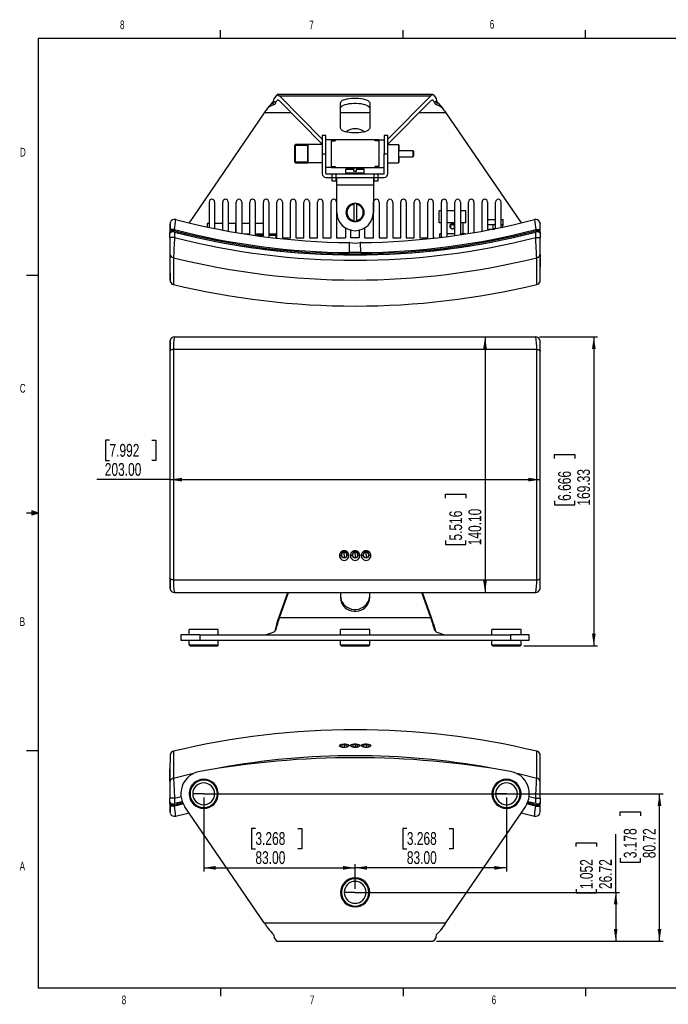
# Model space of a CAD drawing. Extents: x 11 to 421, y 5 to 275.
# Tile 1 of 10: x 11 to 189, y 6 to 275. Entities that reach past the tile are written whole.
import ezdxf
from ezdxf.enums import TextEntityAlignment as Align

# ---------------------------------------------------------------- set-up
doc = ezdxf.new("R2010")
doc.units = 0
doc.layers.get('0').update_dxf_attribs({"linetype": 'CONTINUOUS'})
doc.dimstyles.new('SLDDIMSTYLE0', dxfattribs={"dimtxt": 3.5, "dimasz": 3.302, "dimexe": 0, "dimexo": 0.0625, "dimgap": 0.875, "dimtad": 1, "dimlfac": 2, "dimrnd": 1e-09, "dimzin": 4, "dimsah": 1, "dimcen": 0.09, "dimazin": 3, "dimtfac": 1, "dimtofl": 0, "dimtmove": 0, "dimatfit": 3})
doc.dimstyles.new('SLDDIMSTYLE1', dxfattribs={"dimtxt": 3.5, "dimasz": 3.302, "dimexe": 0, "dimexo": 0.0625, "dimgap": 0.875, "dimtad": 1, "dimlfac": 2, "dimrnd": 1e-09, "dimzin": 12, "dimsah": 1, "dimcen": 0.09, "dimazin": 3, "dimtfac": 1, "dimtofl": 0, "dimtmove": 0, "dimatfit": 3})

# ---------------------------------------------------------------- blocks, each defined once
blk = doc.blocks.new('_D')
at = {"color": 7, "linetype": 'CONTINUOUS'}
for p, q in [((35.44, 160.12), (34.37, 160.12)), ((34.37, 160.12), (34.37, 154.56)), ((47.08, 160.12), (48.14, 160.12)), ((48.14, 160.12), (48.14, 154.56)), ((34.37, 154.56), (35.44, 154.56)), ((48.14, 154.56), (47.08, 154.56)), ((52.01, 149.33), (32.01, 149.33)), ((52.01, 149.33), (153.51, 149.33))]:
    blk.add_line(p, q, dxfattribs=at)
for points in [[(52.01, 149.33), (55.31, 148.82), (55.31, 149.84)], [(153.51, 149.33), (150.21, 149.84), (150.21, 148.82)]]:
    blk.add_solid(points, dxfattribs=at)
at = {"color": 7, "linetype": 'CONTINUOUS', "width": 0.7}
for s, p in [('7.992', (35.44, 154.56, 9.86)), ('203.00', (34.15, 149.33, 9.86))]:
    blk.add_text(s, height=3.5, dxfattribs=at).set_placement(p, align=Align.BOTTOM_LEFT)
blk = doc.blocks.new('_D_1')
at = {"color": 7, "linetype": 'CONTINUOUS'}
for p, q in [((138.37, 188.47), (138.37, 118.42)), ((127.57, 144.28), (127.57, 145.35)), ((127.57, 145.35), (133.13, 145.35)), ((133.13, 145.35), (133.13, 144.28)), ((127.57, 132.64), (127.57, 131.58)), ((133.13, 131.58), (133.13, 132.64)), ((127.57, 131.58), (133.13, 131.58))]:
    blk.add_line(p, q, dxfattribs=at)
for points in [[(138.37, 188.47), (137.86, 185.17), (138.88, 185.17)], [(138.37, 118.42), (138.88, 121.72), (137.86, 121.72)]]:
    blk.add_solid(points, dxfattribs=at)
at = {"color": 7, "linetype": 'CONTINUOUS', "width": 0.7}
for s, p in [('5.516', (133.13, 132.64, 9.86)), ('140.10', (138.37, 131.35, 9.86))]:
    blk.add_text(s, height=3.5, rotation=90, dxfattribs=at).set_placement(p, align=Align.BOTTOM_LEFT)
blk = doc.blocks.new('_D_2')
at = {"color": 7, "linetype": 'CONTINUOUS'}
for p, q in [((153.26, 188.47), (169.18, 188.47)), ((168.18, 188.47), (168.18, 103.81)), ((157.39, 155.15), (157.39, 156.21)), ((157.39, 156.21), (162.95, 156.21)), ((162.95, 156.21), (162.95, 155.15)), ((157.39, 143.51), (157.39, 142.44)), ((162.95, 142.44), (162.95, 143.51)), ((157.39, 142.44), (162.95, 142.44)), ((149.01, 103.81), (169.18, 103.81))]:
    blk.add_line(p, q, dxfattribs=at)
for points in [[(168.18, 188.47), (167.68, 185.17), (168.69, 185.17)], [(168.18, 103.81), (168.69, 107.11), (167.68, 107.11)]]:
    blk.add_solid(points, dxfattribs=at)
at = {"color": 7, "linetype": 'CONTINUOUS', "width": 0.7}
for s, p in [('6.666', (162.95, 143.51, 9.86)), ('169.33', (168.18, 142.22, 9.86))]:
    blk.add_text(s, height=3.5, rotation=90, dxfattribs=at).set_placement(p, align=Align.BOTTOM_LEFT)
blk = doc.blocks.new('_D_6')
at = {"color": 7, "linetype": 'CONTINUOUS'}
for p, q in [((174.18, 36.26), (174.18, 52.21)), ((163.39, 48.79), (163.39, 49.86)), ((163.39, 49.86), (168.95, 49.86)), ((168.95, 49.86), (168.95, 48.79)), ((103.76, 36.26), (175.18, 36.26)), ((163.39, 37.15), (163.39, 36.09)), ((163.39, 36.09), (168.95, 36.09)), ((168.95, 36.09), (168.95, 37.15)), ((174.18, 36.26), (174.18, 22.9)), ((125.09, 22.9), (175.18, 22.9))]:
    blk.add_line(p, q, dxfattribs=at)
for points in [[(174.18, 36.26), (173.68, 32.95), (174.69, 32.95)], [(174.18, 22.9), (174.69, 26.2), (173.68, 26.2)]]:
    blk.add_solid(points, dxfattribs=at)
at = {"color": 7, "linetype": 'CONTINUOUS', "width": 0.7}
for s, p in [('1.052', (168.95, 37.15, -7.32)), ('26.72', (174.18, 37.15, -7.32))]:
    blk.add_text(s, height=3.5, rotation=90, dxfattribs=at).set_placement(p, align=Align.BOTTOM_LEFT)
blk = doc.blocks.new('_D_7')
at = {"color": 7, "linetype": 'CONTINUOUS'}
for p, q in [((62.26, 63.26), (187.18, 63.26)), ((186.18, 22.9), (186.18, 63.26)), ((175.39, 57.25), (175.39, 58.31)), ((175.39, 58.31), (180.95, 58.31)), ((180.95, 58.31), (180.95, 57.25)), ((175.39, 45.61), (175.39, 44.54)), ((175.39, 44.54), (180.95, 44.54)), ((180.95, 44.54), (180.95, 45.61)), ((125.09, 22.9), (187.18, 22.9))]:
    blk.add_line(p, q, dxfattribs=at)
for points in [[(186.18, 63.26), (185.68, 59.95), (186.69, 59.95)], [(186.18, 22.9), (186.69, 26.2), (185.68, 26.2)]]:
    blk.add_solid(points, dxfattribs=at)
at = {"color": 7, "linetype": 'CONTINUOUS', "width": 0.7}
for s, p in [('3.178', (180.95, 45.61, -7.32)), ('80.72', (186.18, 45.61, -7.32))]:
    blk.add_text(s, height=3.5, rotation=90, dxfattribs=at).set_placement(p, align=Align.BOTTOM_LEFT)
blk = doc.blocks.new('_D_8')
at = {"color": 7, "linetype": 'CONTINUOUS'}
for p, q in [((61.26, 62.26), (61.26, 41.97)), ((75.44, 53.76), (74.38, 53.76)), ((74.38, 53.76), (74.38, 48.21)), ((87.08, 53.76), (88.15, 53.76)), ((88.15, 53.76), (88.15, 48.21)), ((74.38, 48.21), (75.44, 48.21)), ((88.15, 48.21), (87.08, 48.21)), ((102.76, 37.26), (102.76, 43.97)), ((61.26, 42.97), (102.76, 42.97))]:
    blk.add_line(p, q, dxfattribs=at)
for points in [[(61.26, 42.97), (64.56, 42.46), (64.56, 43.48)], [(102.76, 42.97), (99.46, 43.48), (99.46, 42.46)]]:
    blk.add_solid(points, dxfattribs=at)
at = {"color": 7, "linetype": 'CONTINUOUS', "width": 0.7}
for s, p in [('3.268', (75.44, 48.21, -7.32)), ('83.00', (75.44, 42.97, -7.32))]:
    blk.add_text(s, height=3.5, dxfattribs=at).set_placement(p, align=Align.BOTTOM_LEFT)
blk = doc.blocks.new('_D_9')
at = {"color": 7, "linetype": 'CONTINUOUS'}
for p, q in [((144.26, 62.26), (144.26, 41.97)), ((116.94, 53.76), (115.88, 53.76)), ((115.88, 53.76), (115.88, 48.21)), ((128.58, 53.76), (129.65, 53.76)), ((129.65, 53.76), (129.65, 48.21)), ((115.88, 48.21), (116.94, 48.21)), ((129.65, 48.21), (128.58, 48.21)), ((102.76, 37.26), (102.76, 43.97)), ((144.26, 42.97), (102.76, 42.97))]:
    blk.add_line(p, q, dxfattribs=at)
for points in [[(102.76, 42.97), (106.06, 42.46), (106.06, 43.48)], [(144.26, 42.97), (140.96, 43.48), (140.96, 42.46)]]:
    blk.add_solid(points, dxfattribs=at)
at = {"color": 7, "linetype": 'CONTINUOUS', "width": 0.7}
for s, p in [('3.268', (116.94, 48.21, -7.32)), ('83.00', (116.94, 42.97, -7.32))]:
    blk.add_text(s, height=3.5, dxfattribs=at).set_placement(p, align=Align.BOTTOM_LEFT)

msp = doc.modelspace()

# ---------------------------------------------------------------- linework, layer by layer
at = {"color": 7, "linetype": 'CONTINUOUS'}
for p, q in [((15.9068, 270.3087), (415.9568, 270.3087)), ((15.9068, 270.3087), (15.9068, 9.9587)), ((65.9067, 270.3087), (65.9067, 272.4626)), ((115.9129, 270.3087), (115.9129, 272.4626)), ((165.9192, 270.3087), (165.9192, 272.4626)), ((80.42, 253.0334), (80.5793, 253.7742)), ((81.2782, 254.7959), (80.5793, 253.7742)), ((124.0836, 254.8199), (81.4343, 254.8199)), ((82.0096, 254.5184), (93.759, 242.6399)), ((82.0096, 254.5184), (123.5084, 254.5184)), ((123.5084, 254.5184), (111.759, 242.6399)), ((124.2399, 254.7959), (124.9388, 253.7742)), ((124.9388, 253.7742), (125.098, 253.0334)), ((82.0096, 253.1088), (93.759, 241.2303)), ((98.759, 245.674), (98.759, 252.5144)), ((106.759, 252.5144), (106.759, 245.674)), ((123.5084, 253.1088), (111.759, 241.2303)), ((77.8744, 249.8199), (57.2666, 219.6941)), ((85.2628, 249.8199), (77.8744, 249.8199)), ((106.759, 249.8199), (98.759, 249.8199)), ((127.6437, 249.8199), (120.2553, 249.8199)), ((127.2732, 250.3615), (127.6437, 249.8199)), ((127.6437, 249.8199), (148.242, 219.7079)), ((94.759, 243.6418), (93.759, 243.6418)), ((93.759, 243.6418), (93.759, 238.6418)), ((94.759, 238.6418), (94.759, 243.6418)), ((111.759, 243.6418), (110.759, 243.6418)), ((110.759, 243.6418), (110.759, 238.6418)), ((111.759, 238.6418), (111.759, 243.6418)), ((86.259, 240.8852), (86.259, 240.9918)), ((86.259, 236.3985), (86.259, 240.8852)), ((89.759, 241.1418), (86.409, 241.1418)), ((86.409, 240.9929), (86.409, 241.1418)), ((86.409, 240.9929), (89.909, 240.9929)), ((86.409, 236.2908), (86.409, 240.9929)), ((93.759, 241.1418), (89.759, 241.1418)), ((89.759, 236.451), (89.759, 240.8327)), ((89.909, 236.2908), (89.909, 240.9929)), ((96.259, 242.3918), (94.759, 242.3918)), ((97.259, 242.3918), (96.259, 242.3918)), ((96.259, 242.3918), (96.259, 242.1307)), ((96.259, 235.153), (96.259, 242.1307)), ((96.259, 242.1307), (97.259, 242.1307)), ((108.259, 242.3918), (97.259, 242.3918)), ((97.259, 242.3918), (97.259, 242.1307)), ((109.259, 242.3918), (108.259, 242.3918)), ((108.259, 242.1307), (108.259, 242.3918)), ((109.259, 242.1307), (108.259, 242.1307)), ((109.259, 242.3918), (110.759, 242.3918)), ((109.259, 242.1307), (109.259, 235.153)), ((111.759, 241.1418), (114.609, 241.1418)), ((114.609, 241.1418), (114.609, 239.4918)), ((114.759, 240.9918), (114.759, 239.4918)), ((93.759, 238.6418), (93.759, 233.1418)), ((93.759, 238.6418), (94.759, 238.6418)), ((94.759, 233.1918), (94.759, 238.6418)), ((110.759, 238.6418), (111.759, 238.6418)), ((110.759, 233.1918), (110.759, 238.6418)), ((111.759, 233.1418), (111.759, 238.6418)), ((114.609, 239.4918), (114.759, 239.4918)), ((114.609, 237.7918), (114.759, 237.7918)), ((114.609, 237.7918), (114.609, 236.1418)), ((114.759, 237.7918), (114.759, 239.4918)), ((114.759, 239.4918), (118.609, 239.4918)), ((114.759, 237.7918), (118.609, 237.7918)), ((114.759, 237.7918), (114.759, 236.2918)), ((118.609, 239.4918), (118.609, 237.7918)), ((118.759, 239.3418), (118.759, 237.9418)), ((86.259, 236.2918), (86.259, 236.3985)), ((89.909, 236.2908), (86.409, 236.2908)), ((86.409, 236.1418), (86.409, 236.2908)), ((86.409, 236.1418), (89.759, 236.1418)), ((93.759, 236.1418), (89.759, 236.1418)), ((96.259, 234.8918), (94.759, 234.8918)), ((96.259, 235.153), (96.259, 234.8918)), ((96.259, 235.153), (97.259, 235.153)), ((96.259, 234.8918), (97.259, 234.8918)), ((97.259, 235.153), (97.259, 234.8918)), ((97.259, 234.8918), (108.259, 234.8918)), ((108.259, 234.8918), (108.259, 235.153)), ((109.259, 235.153), (108.259, 235.153)), ((108.259, 234.8918), (109.259, 234.8918)), ((109.259, 234.8918), (110.759, 234.8918)), ((111.759, 236.1418), (114.609, 236.1418)), ((94.759, 232.1418), (96.459, 232.1418)), ((94.809, 233.1418), (96.459, 233.1418)), ((96.459, 232.1418), (96.459, 233.1418)), ((96.509, 233.1418), (96.459, 233.1418)), ((96.509, 232.1418), (96.459, 232.1418)), ((96.509, 232.1418), (96.509, 233.1418)), ((96.509, 233.1418), (97.509, 233.1418)), ((96.509, 232.1418), (97.509, 232.1418)), ((96.509, 231.1418), (96.509, 232.1418)), ((97.509, 233.1418), (97.509, 232.1418)), ((97.559, 233.1418), (97.509, 233.1418)), ((97.509, 232.1418), (97.509, 231.1418)), ((97.559, 232.1418), (97.509, 232.1418)), ((97.559, 232.1418), (97.559, 233.1418)), ((97.559, 233.1418), (107.959, 233.1418)), ((97.559, 232.1418), (97.759, 232.1418)), ((97.759, 230.1418), (97.759, 232.1418)), ((97.759, 232.1418), (107.759, 232.1418)), ((100.509, 234.6418), (100.259, 234.3918)), ((100.259, 233.3918), (100.259, 234.3918)), ((100.259, 234.3918), (102.409, 234.3918)), ((100.509, 233.1418), (100.259, 233.3918)), ((100.259, 233.3918), (105.259, 233.3918)), ((100.509, 234.6418), (102.409, 234.6418)), ((102.409, 234.6418), (102.409, 234.3918)), ((102.409, 233.8918), (102.409, 234.3918)), ((102.409, 233.8918), (103.109, 233.8918)), ((103.109, 234.6418), (105.009, 234.6418)), ((103.109, 234.3918), (103.109, 234.6418)), ((103.109, 233.8918), (103.109, 234.3918)), ((103.109, 234.3918), (105.259, 234.3918)), ((105.259, 234.3918), (105.009, 234.6418)), ((105.009, 233.1418), (105.259, 233.3918)), ((105.259, 233.3918), (105.259, 234.3918)), ((107.759, 232.1418), (107.959, 232.1418)), ((107.759, 232.1418), (107.759, 230.1418)), ((107.959, 232.1418), (107.959, 233.1418)), ((108.009, 233.1418), (107.959, 233.1418)), ((108.009, 232.1418), (107.959, 232.1418)), ((108.009, 232.1418), (108.009, 233.1418)), ((108.009, 233.1418), (109.009, 233.1418)), ((108.009, 232.1418), (109.009, 232.1418)), ((108.009, 231.1418), (108.009, 232.1418)), ((109.009, 233.1418), (109.009, 232.1418)), ((109.059, 233.1418), (109.009, 233.1418)), ((109.009, 232.1418), (109.009, 231.1418)), ((109.059, 232.1418), (109.009, 232.1418)), ((109.059, 232.1418), (109.059, 233.1418)), ((109.059, 233.1418), (110.709, 233.1418)), ((109.059, 232.1418), (110.759, 232.1418)), ((97.509, 231.1418), (96.509, 231.1418)), ((97.759, 230.1418), (107.759, 230.1418)), ((97.759, 222.5418), (97.759, 230.1418)), ((107.759, 230.1418), (107.759, 222.5418)), ((109.009, 231.1418), (108.009, 231.1418)), ((62.759, 225.3918), (62.759, 218.4529)), ((64.259, 225.3918), (64.259, 218.1308)), ((66.4715, 217.7147), (66.4715, 225.3918)), ((67.9715, 225.3918), (67.9715, 217.4326)), ((70.184, 217.0413), (70.184, 225.3918)), ((71.684, 225.3918), (71.684, 216.799)), ((73.8965, 216.4417), (73.8965, 225.3918)), ((75.3965, 225.3918), (75.3965, 216.2323)), ((77.609, 215.93), (77.609, 225.3918)), ((79.109, 225.3918), (79.109, 215.7364)), ((81.3215, 215.5418), (81.3215, 225.3918)), ((82.8215, 225.3918), (82.8215, 215.5418)), ((85.034, 215.5418), (85.034, 225.3918)), ((86.534, 225.3918), (86.534, 215.5418)), ((88.7465, 215.5418), (88.7465, 225.3918)), ((90.2465, 225.3918), (90.2465, 215.5418)), ((92.459, 215.5418), (92.459, 225.3918)), ((93.959, 225.3918), (93.959, 215.5418)), ((96.1715, 215.5418), (96.1715, 225.3918)), ((97.6715, 225.3918), (97.6715, 215.5418)), ((102.409, 225.0172), (102.409, 224.7645)), ((102.409, 224.7645), (102.409, 220.3192)), ((103.109, 224.7645), (103.109, 225.0172)), ((103.109, 224.7645), (103.109, 220.3192)), ((107.8465, 215.5418), (107.8465, 225.3918)), ((109.3465, 225.3918), (109.3465, 215.5418)), ((111.559, 215.5418), (111.559, 225.3918)), ((113.059, 225.3918), (113.059, 215.5418)), ((115.2715, 215.5418), (115.2715, 225.3918)), ((116.7715, 225.3918), (116.7715, 215.5418)), ((118.984, 215.5418), (118.984, 225.3918)), ((120.484, 225.3918), (120.484, 215.5418)), ((122.6965, 215.5418), (122.6965, 225.3918)), ((124.1965, 225.3918), (124.1965, 215.5418)), ((126.409, 215.7405), (126.409, 225.3918)), ((127.909, 225.3918), (127.909, 215.934)), ((130.1215, 216.2224), (130.1215, 225.3918)), ((131.6215, 225.3918), (131.6215, 216.452)), ((133.834, 216.7906), (133.834, 225.3918)), ((135.334, 225.3918), (135.334, 217.039)), ((137.5465, 217.429), (137.5465, 225.3918)), ((139.0465, 225.3918), (139.0465, 217.7007)), ((141.259, 218.1387), (141.259, 225.3918)), ((142.759, 218.4395), (142.759, 225.3918)), ((125.834, 219.6918), (125.834, 222.9918)), ((126.409, 222.9918), (125.834, 222.9918)), ((130.1215, 222.9918), (127.909, 222.9918)), ((133.084, 222.9918), (131.6215, 222.9918)), ((133.084, 219.6918), (133.084, 222.9918)), ((52.009, 219.3791), (52.009, 217.8288)), ((62.2465, 219.4818), (62.2465, 218.5638)), ((62.759, 219.4818), (62.2465, 219.4818)), ((66.4715, 219.4818), (64.259, 219.4818)), ((69.9915, 219.4818), (67.9715, 219.4818)), ((69.9915, 219.4818), (69.9915, 217.0724)), ((73.8965, 219.4818), (71.684, 219.4818)), ((77.609, 219.4818), (75.3965, 219.4818)), ((102.409, 220.3192), (102.409, 220.0665)), ((103.109, 220.0665), (103.109, 220.3192)), ((126.409, 219.6918), (125.834, 219.6918)), ((130.1215, 219.6918), (127.909, 219.6918)), ((128.8495, 219.2142), (129.459, 219.2142)), ((129.459, 219.2142), (130.0711, 219.2142)), ((133.084, 219.6918), (131.6215, 219.6918)), ((132.384, 216.6918), (132.384, 219.6918)), ((139.0465, 220.6418), (141.259, 220.6418)), ((139.0465, 219.2142), (141.009, 219.2142)), ((141.009, 219.2142), (141.259, 219.2142)), ((142.759, 220.6418), (143.384, 220.6418)), ((142.759, 219.2142), (143.384, 219.2142)), ((143.384, 219.2142), (143.384, 220.6418)), ((153.4858, 217.8288), (153.4865, 219.4026)), ((153.509, 217.8288), (153.509, 219.3787)), ((53.259, 217.8288), (52.009, 217.8288)), ((52.009, 217.8288), (52.009, 217.0731)), ((52.009, 216.7918), (52.009, 217.0731)), ((52.009, 215.6602), (52.009, 216.74)), ((53.259, 217.8288), (53.259, 217.4913)), ((53.259, 217.1566), (53.259, 215.6602)), ((53.809, 217.0188), (53.809, 217.0158)), ((72.3477, 216.6918), (73.8965, 216.6918)), ((75.3965, 216.6918), (77.609, 216.6918)), ((77.609, 216.1918), (75.6927, 216.1918)), ((79.109, 216.6918), (81.0715, 216.6918)), ((81.0715, 216.1918), (79.109, 216.1918)), ((81.0715, 216.6918), (81.0715, 216.1918)), ((81.0715, 216.1918), (81.0715, 215.5418)), ((100.134, 218.2863), (100.134, 215.5418)), ((101.634, 215.5418), (101.634, 217.67)), ((103.884, 217.67), (103.884, 215.5418)), ((105.384, 215.5418), (105.384, 218.2863)), ((126.009, 215.6888), (126.009, 216.6918)), ((126.409, 216.6918), (126.009, 216.6918)), ((130.1215, 216.6918), (127.909, 216.6918)), ((132.909, 216.6918), (131.6215, 216.6918)), ((139.0465, 217.9895), (141.009, 217.9895)), ((151.709, 217.0158), (151.709, 217.0188)), ((152.259, 217.4913), (152.259, 217.8288)), ((152.259, 215.6602), (152.259, 217.1566)), ((153.46, 217.8288), (153.509, 217.8288)), ((153.509, 217.0731), (153.509, 217.8288)), ((153.509, 217.0731), (153.509, 216.7918)), ((153.509, 216.74), (153.509, 215.6602)), ((52.009, 215.6602), (52.009, 211.2347)), ((80.8342, 215.5418), (81.3215, 215.5418)), ((82.8215, 215.5418), (85.034, 215.5418)), ((86.534, 215.5418), (88.7465, 215.5418)), ((90.2465, 215.5418), (92.459, 215.5418)), ((93.959, 215.5418), (96.1715, 215.5418)), ((97.6715, 215.5418), (100.134, 215.5418)), ((101.1621, 214.2911), (101.0909, 214.2983)), ((101.2487, 214.2932), (101.1606, 214.2865)), ((101.2274, 211.5411), (101.2487, 214.2932)), ((103.884, 215.5418), (101.634, 215.5418)), ((104.2907, 211.5411), (104.2693, 214.2932)), ((104.3573, 214.2864), (104.2693, 214.2932)), ((104.4265, 214.2983), (104.3549, 214.291)), ((105.384, 215.5418), (107.8465, 215.5418)), ((109.3465, 215.5418), (111.559, 215.5418)), ((113.059, 215.5418), (115.2715, 215.5418)), ((116.7715, 215.5418), (118.984, 215.5418)), ((120.484, 215.5418), (122.6965, 215.5418)), ((124.1965, 215.5418), (124.7355, 215.5418)), ((152.259, 215.6602), (153.509, 215.6602)), ((153.509, 211.2347), (153.509, 215.6602)), ((52.009, 211.2347), (52.009, 204.0248)), ((153.509, 211.0157), (153.509, 207.9381)), ((153.509, 207.8346), (153.509, 207.6281)), ((15.9068, 205.2212), (12.7318, 205.2212)), ((52.111, 187.7077), (52.009, 187.2192)), ((52.009, 187.2192), (52.009, 184.5072)), ((53.259, 188.4692), (152.259, 188.4692)), ((153.509, 187.2192), (153.4063, 187.7089)), ((153.509, 184.5072), (153.509, 187.2192)), ((52.009, 184.5072), (52.009, 122.3812)), ((52.9853, 185.0435), (152.5327, 185.0435)), ((153.509, 122.3812), (153.509, 184.5072)), ((14.2004, 140.7435), (14.2004, 139.5602)), ((15.9068, 140.1337), (14.2004, 140.7435)), ((15.9068, 140.1337), (14.2004, 140.3632)), ((15.9068, 140.1337), (12.7318, 140.1337)), ((15.9068, 140.1337), (14.2004, 139.8718)), ((15.9068, 140.1337), (14.2004, 139.5602)), ((99.759, 128.6942), (99.759, 129.4442)), ((99.759, 128.6942), (99.759, 127.9442)), ((102.759, 128.6942), (102.759, 129.4442)), ((102.759, 128.6942), (102.759, 127.9442)), ((105.759, 128.6942), (105.759, 129.4442)), ((105.759, 128.6942), (105.759, 127.9442)), ((52.009, 122.3812), (52.009, 119.6692)), ((52.9853, 121.8449), (152.5327, 121.8449)), ((153.509, 119.6692), (153.509, 122.3812)), ((52.009, 119.6692), (52.1118, 119.1795)), ((153.4071, 119.1807), (153.509, 119.6692)), ((53.259, 118.4192), (152.259, 118.4192)), ((82.0096, 111.5036), (84.4993, 118.4192)), ((82.0096, 112.0167), (84.3146, 118.4192)), ((98.759, 118.4192), (98.759, 117.0095)), ((106.759, 117.0095), (106.759, 118.4192)), ((123.5084, 111.5036), (121.0187, 118.4192)), ((123.5084, 112.0167), (121.2034, 118.4192)), ((123.5084, 111.5036), (82.0096, 111.5036)), ((57.259, 106.8066), (57.259, 108.3066)), ((65.259, 108.3066), (57.259, 108.3066)), ((65.259, 106.8066), (65.259, 108.3066)), ((81.2782, 109.8169), (80.7263, 107.787)), ((80.9998, 108.1729), (81.0317, 108.2652)), ((81.0233, 108.2364), (80.9998, 108.1729)), ((98.759, 106.8066), (98.759, 108.3066)), ((106.759, 108.3066), (98.759, 108.3066)), ((106.759, 106.8066), (106.759, 108.3066)), ((124.2399, 109.8169), (124.7918, 107.787)), ((124.4863, 108.2652), (124.5158, 108.1802)), ((124.5158, 108.1802), (124.4947, 108.2364)), ((140.259, 106.8066), (140.259, 108.3066)), ((148.259, 108.3066), (140.259, 108.3066)), ((148.259, 106.8066), (148.259, 108.3066)), ((55.009, 106.8066), (55.009, 105.3066)), ((60.1726, 106.8066), (55.009, 106.8066)), ((55.009, 105.3066), (60.1726, 105.3066)), ((57.259, 104.0566), (57.259, 105.3066)), ((60.1726, 106.8066), (145.3454, 106.8066)), ((60.1726, 106.8066), (60.1726, 105.3066)), ((60.1726, 105.3066), (145.3454, 105.3066)), ((65.259, 104.0566), (65.259, 105.3066)), ((98.759, 104.0566), (98.759, 105.3066)), ((106.759, 104.0566), (106.759, 105.3066)), ((140.259, 104.0566), (140.259, 105.3066)), ((145.3454, 106.8066), (145.3454, 105.3066)), ((150.509, 106.8066), (145.3454, 106.8066)), ((145.3454, 105.3066), (150.509, 105.3066)), ((148.259, 104.0566), (148.259, 105.3066)), ((150.509, 105.3066), (150.509, 106.8066)), ((57.259, 104.0566), (65.259, 104.0566)), ((57.509, 103.8066), (65.009, 103.8066)), ((98.759, 104.0566), (106.759, 104.0566)), ((99.009, 103.8066), (106.509, 103.8066)), ((140.259, 104.0566), (148.259, 104.0566)), ((140.509, 103.8066), (148.009, 103.8066)), ((99.759, 76.7739), (99.759, 76.0239)), ((100.4733, 76.1972), (100.5221, 76.1414)), ((102.759, 76.7739), (102.759, 76.0239)), ((103.4719, 76.2031), (103.5104, 76.1649)), ((105.4736, 76.0239), (105.759, 76.0239)), ((105.759, 76.7739), (105.759, 76.0239)), ((105.759, 76.0239), (106.1305, 76.0239)), ((106.4841, 76.1516), (106.5131, 76.1213)), ((15.9068, 75.0462), (12.7318, 75.0462)), ((153.509, 66.481), (153.509, 73.6909)), ((52.009, 69.8768), (52.009, 70.0876)), ((52.009, 66.7), (52.009, 69.7711)), ((52.009, 66.481), (52.009, 62.0555)), ((153.509, 62.0555), (153.509, 66.481)), ((53.259, 62.0555), (52.009, 62.0555)), ((52.009, 60.9757), (52.009, 62.0555)), ((53.259, 62.0555), (55.0541, 62.5055)), ((53.259, 62.0555), (53.259, 60.5591)), ((57.259, 63.2551), (57.509, 63.2551)), ((61.259, 63.2551), (58.259, 63.2551)), ((61.259, 63.2551), (64.259, 63.2551)), ((65.259, 63.2551), (65.009, 63.2551)), ((140.259, 63.2551), (140.509, 63.2551)), ((144.259, 63.2551), (141.259, 63.2551)), ((144.259, 63.2551), (147.259, 63.2551)), ((148.259, 63.2551), (148.009, 63.2551)), ((150.4639, 62.5055), (152.259, 62.0555)), ((152.259, 60.5591), (152.259, 62.0555)), ((153.509, 62.0555), (153.509, 60.9757)), ((52.009, 60.6426), (52.009, 60.9239)), ((52.009, 60.6426), (52.009, 59.8869)), ((52.009, 59.8869), (52.009, 58.334)), ((52.0581, 59.8869), (52.009, 59.8869)), ((52.0322, 59.8869), (52.0316, 58.3132)), ((55.3937, 61.0963), (53.259, 60.5591)), ((53.259, 60.2244), (55.5147, 60.7923)), ((55.7217, 60.4699), (53.259, 59.8869)), ((53.259, 60.2244), (53.259, 59.8869)), ((53.809, 60.697), (55.3947, 61.0936)), ((53.809, 60.6999), (53.809, 60.697)), ((77.8744, 27.8958), (56.1005, 59.7263)), ((127.6437, 27.8958), (149.4176, 59.7263)), ((152.259, 59.887), (149.8234, 60.4635)), ((150.0033, 60.7923), (152.259, 60.2244)), ((150.1234, 61.0936), (151.709, 60.697)), ((152.259, 60.5591), (150.1244, 61.0963)), ((151.709, 60.697), (151.709, 60.6999)), ((152.259, 59.887), (152.259, 60.2244)), ((152.259, 59.887), (153.509, 59.887)), ((153.509, 60.9239), (153.509, 60.6426)), ((153.509, 59.887), (153.509, 60.6426)), ((153.509, 58.3337), (153.509, 59.887)), ((148.2543, 58.0259), (151.9422, 57.1166)), ((98.759, 36.2551), (99.009, 36.2551)), ((102.759, 36.2551), (99.759, 36.2551)), ((102.759, 36.2551), (105.759, 36.2551)), ((106.759, 36.2551), (106.509, 36.2551)), ((77.8744, 27.8958), (127.6437, 27.8958)), ((78.9563, 26.3183), (79.0146, 26.2321)), ((80.42, 24.6824), (80.5793, 23.9415)), ((124.9388, 23.9415), (125.098, 24.6824)), ((126.5059, 26.2358), (126.5622, 26.319)), ((81.2782, 22.9198), (81.4343, 22.9176)), ((81.4343, 22.8958), (124.0836, 22.8958)), ((124.2399, 22.9198), (124.0836, 22.9259)), ((124.9388, 23.9415), (124.2399, 22.9198)), ((415.9568, 9.9587), (15.9068, 9.9587)), ((65.9067, 9.9587), (65.9067, 7.8048)), ((115.9129, 9.9587), (115.9129, 7.8048)), ((165.9192, 9.9587), (165.9192, 7.8048))]:
    msp.add_line(p, q, dxfattribs=at)
at = {"color": 7, "linetype": 'CONTINUOUS', "flags": 128}
for points in [[(81.2782, 254.7959), (81.5755, 254.8002), (82.0096, 254.5184)], [(98.759, 252.5144), (98.8136, 252.7396), (98.9758, 252.9586), (99.2411, 253.1655), (99.6025, 253.3547), (100.0499, 253.5209), (100.5712, 253.6597), (101.1522, 253.7672), (101.7771, 253.8406), (102.4287, 253.8778), (103.0893, 253.8778), (103.741, 253.8406), (104.3658, 253.7672), (104.9468, 253.6597), (105.4682, 253.5209), (105.9156, 253.3547), (106.2769, 253.1655), (106.5423, 252.9586), (106.7045, 252.7396), (106.759, 252.5144)], [(124.2399, 254.7959), (123.8836, 254.7822), (123.5084, 254.5184)], [(79.0125, 251.4804), (78.7882, 251.1489), (78.4842, 250.6829)], [(81.0233, 252.642), (80.682, 252.7542), (80.5098, 252.7581), (80.4296, 252.7352), (80.3639, 252.6945), (80.3365, 252.6675), (80.3133, 252.6363), (80.2956, 252.6043), (80.2809, 252.5687), (80.2631, 252.499), (80.2549, 252.4176), (80.3195, 252.001)], [(81.0317, 252.663), (81.027, 252.6513), (81.0233, 252.642)], [(82.0096, 253.1088), (81.6833, 253.3116), (81.4608, 253.2891), (81.2133, 253.0586), (81.0317, 252.663)], [(98.759, 251.1048), (98.8136, 251.33), (98.9758, 251.5491), (99.2411, 251.756), (99.6025, 251.9451), (100.0499, 252.1114), (100.5712, 252.2502), (101.1522, 252.3577), (101.7771, 252.4311), (102.4287, 252.4683), (103.0893, 252.4683), (103.741, 252.4311), (104.3658, 252.3577), (104.9468, 252.2502), (105.4682, 252.1114), (105.9156, 251.9451), (106.2769, 251.756), (106.5423, 251.5491), (106.7045, 251.33), (106.759, 251.1048)], [(124.4863, 252.663), (124.3047, 253.0585), (124.0572, 253.2891), (123.8348, 253.3116), (123.5084, 253.1088)], [(124.4947, 252.642), (124.49, 252.6538), (124.4863, 252.663)], [(125.1986, 252.001), (125.2597, 252.4657), (125.2438, 252.5476), (125.2315, 252.5837), (125.2163, 252.6166), (125.1981, 252.6462), (125.1772, 252.6726), (125.1533, 252.6956), (125.1267, 252.7153), (125.0153, 252.7568), (124.8719, 252.7591), (124.4947, 252.642)], [(127.0342, 250.6825), (126.7245, 251.1569), (126.5037, 251.4833)], [(78.2449, 250.3616), (78.0396, 250.0615), (77.8744, 249.8199)], [(106.759, 245.674), (106.7045, 245.4488), (106.5423, 245.2298), (106.2769, 245.0228), (105.9156, 244.8337), (105.4682, 244.6675), (104.9468, 244.5287), (104.3658, 244.4211), (103.741, 244.3478), (103.0893, 244.3106), (102.4287, 244.3106), (101.7771, 244.3478), (101.1522, 244.4211), (100.5712, 244.5287), (100.0499, 244.6675), (99.6025, 244.8337), (99.2411, 245.0228), (98.9758, 245.2298), (98.8136, 245.4488), (98.759, 245.674)], [(86.409, 240.9929), (86.3789, 240.9907), (86.3492, 240.984), (86.3213, 240.9729), (86.2969, 240.9573), (86.2682, 240.9228), (86.259, 240.8852)], [(86.259, 236.3985), (86.2682, 236.3608), (86.2969, 236.3264), (86.3213, 236.3108), (86.3492, 236.2997), (86.3789, 236.293), (86.409, 236.2908)], [(52.0752, 219.5256), (52.0353, 219.4187), (52.0335, 219.4035)], [(52.1297, 219.9204), (52.073, 219.7277), (52.0349, 219.4052)], [(52.0995, 219.8515), (52.0793, 219.6355), (52.0697, 219.3826)], [(141.009, 219.2142), (141.2281, 219.1706), (141.259, 219.1567)], [(153.4489, 219.371), (153.4388, 219.6353), (153.4187, 219.8513)], [(153.4429, 219.5257), (153.4834, 219.4162), (153.484, 219.4105)], [(53.259, 217.4913), (53.0193, 217.5394), (52.7892, 217.5572), (52.5745, 217.5453), (52.3873, 217.5039), (52.2313, 217.4344), (52.1133, 217.339), (52.009, 217.0731)], [(53.259, 217.1566), (53.0228, 217.2039), (52.7977, 217.2225), (52.5893, 217.2124), (52.4013, 217.1736), (52.2431, 217.1067), (52.1182, 217.0105), (52.009, 216.74)], [(141.2662, 218.1305), (141.2281, 218.113), (141.009, 218.0695)], [(152.259, 217.8287), (152.7374, 217.8287), (153.1429, 217.8287), (153.4139, 217.8288), (153.46, 217.8288)], [(153.509, 217.0731), (153.4037, 217.3401), (153.2862, 217.4347), (153.1317, 217.5038), (152.9462, 217.545), (152.7323, 217.5572), (152.5008, 217.5396), (152.259, 217.4913)], [(153.509, 216.74), (153.3999, 217.0105), (153.275, 217.1067), (153.1167, 217.1736), (152.9287, 217.2124), (152.7204, 217.2225), (152.4953, 217.2039), (152.259, 217.1566)], [(53.259, 215.6602), (52.7807, 215.6602), (52.3751, 215.6602), (52.1042, 215.6602), (52.009, 215.6602)], [(53.259, 215.6602), (53.2228, 214.9428), (53.1908, 214.3055), (53.1594, 213.6772), (53.1134, 212.7524), (53.075, 211.9729), (53.0532, 211.5309), (53.0338, 211.1354), (53.0168, 210.7869), (52.9853, 210.1393)], [(152.5327, 210.1393), (152.5235, 210.3299), (152.5129, 210.5478), (152.5009, 210.7929), (152.4745, 211.3345), (152.4427, 211.9815), (152.4179, 212.4843), (152.3898, 213.0518), (152.3584, 213.6831), (152.3271, 214.3095), (152.2952, 214.945), (152.259, 215.6602)], [(104.2907, 211.5411), (102.5752, 211.5353), (101.2274, 211.5411)], [(52.9853, 210.1393), (52.9812, 208.5932), (52.9775, 207.2159), (52.9769, 206.9659), (52.9762, 206.7226), (52.9756, 206.4862), (52.975, 206.2567), (52.9744, 206.0342), (52.9738, 205.8187), (52.9733, 205.6103), (52.9727, 205.409), (52.9699, 204.2799), (52.9679, 203.4663), (52.9666, 202.9745), (52.966, 202.8094), (52.966, 202.8096)], [(152.552, 202.8096), (152.552, 202.8094), (152.5517, 202.9016), (152.5509, 203.1766), (152.5497, 203.6325), (152.5493, 203.801), (152.5489, 203.9849), (152.5484, 204.1843), (152.5479, 204.3989), (152.5473, 204.6288), (152.5467, 204.8738), (152.5461, 205.1339), (152.5453, 205.409), (152.5418, 206.7371), (152.5376, 208.3176), (152.5327, 210.1393)], [(52.0292, 187.4427), (52.0292, 187.25), (52.0292, 186.6836), (52.0291, 185.7806), (52.0291, 184.6054)], [(153.4889, 184.6054), (153.4889, 185.7806), (153.4889, 186.6837), (153.4889, 187.25), (153.4889, 187.4427)], [(52.9853, 185.0435), (52.7844, 185.0157), (52.5969, 184.9734), (52.4282, 184.9179), (52.2832, 184.8507), (52.1658, 184.7737), (52.0796, 184.6892), (52.0268, 184.5995), (52.009, 184.5072)], [(52.9853, 185.0435), (52.9812, 181.6666), (52.9775, 178.1967), (52.9769, 177.5048), (52.9762, 176.8097), (52.9756, 176.1115), (52.975, 175.4101), (52.9744, 174.7056), (52.9738, 173.9982), (52.9733, 173.2879), (52.9727, 172.5747), (52.9699, 167.8881), (52.9679, 163.1251), (52.9666, 158.3058), (52.966, 153.4506), (52.9663, 149.8221), (52.9671, 146.2107), (52.9683, 142.625), (52.9687, 141.5746), (52.9692, 140.5274), (52.9696, 139.4836), (52.9702, 138.4434), (52.9707, 137.407), (52.9713, 136.3746), (52.972, 135.3464), (52.9727, 134.3227), (52.9763, 130.0423), (52.9805, 125.8787), (52.9853, 121.8449)], [(152.5327, 121.8449), (152.5369, 125.2242), (152.5405, 128.6965), (152.5412, 129.3889), (152.5418, 130.0845), (152.5425, 130.7833), (152.5431, 131.4851), (152.5437, 132.1901), (152.5442, 132.898), (152.5448, 133.6089), (152.5453, 134.3226), (152.5482, 139.0102), (152.5502, 143.7741), (152.5515, 148.5944), (152.552, 153.4506), (152.5517, 157.0783), (152.5509, 160.6891), (152.5497, 164.2742), (152.5493, 165.3243), (152.5489, 166.3713), (152.5484, 167.4149), (152.5479, 168.4549), (152.5473, 169.4911), (152.5467, 170.5233), (152.5461, 171.5512), (152.5453, 172.5748), (152.5418, 176.852), (152.5376, 181.0126), (152.5327, 185.0435)], [(152.5327, 185.0435), (152.7337, 185.0157), (152.9212, 184.9734), (153.0898, 184.9179), (153.2349, 184.8507), (153.3522, 184.7737), (153.4385, 184.6892), (153.4913, 184.5995), (153.509, 184.5072)], [(98.4493, 128.525), (98.636, 128.536), (98.7273, 128.5514), (98.8091, 128.5734), (98.8756, 128.6006), (98.9231, 128.6313), (98.959, 128.6942)], [(101.0552, 128.525), (100.8614, 128.5388), (100.7711, 128.5559), (100.6931, 128.5789), (100.5899, 128.6357), (100.559, 128.6942)], [(101.4561, 128.525), (101.554, 128.5281), (101.6483, 128.5376), (101.7353, 128.5532), (101.8115, 128.5742), (101.8742, 128.5999), (101.9207, 128.6292), (101.9494, 128.6611), (101.959, 128.6942)], [(104.062, 128.525), (103.964, 128.5281), (103.8697, 128.5376), (103.7828, 128.5532), (103.7065, 128.5742), (103.6439, 128.5999), (103.5974, 128.6292), (103.5687, 128.6611), (103.559, 128.6942)], [(104.4629, 128.525), (104.5599, 128.5285), (104.653, 128.5383), (104.7388, 128.554), (104.8139, 128.5751), (104.8756, 128.6006), (104.9213, 128.6298), (104.9495, 128.6614), (104.959, 128.6942)], [(107.0688, 128.525), (106.9699, 128.5277), (106.8745, 128.537), (106.7863, 128.5524), (106.7089, 128.5734), (106.6453, 128.5992), (106.598, 128.6287), (106.5689, 128.6608), (106.559, 128.6942)], [(52.9853, 121.8449), (52.7844, 121.8728), (52.5969, 121.9151), (52.4282, 121.9706), (52.2832, 122.0378), (52.1658, 122.1147), (52.0796, 122.1992), (52.0268, 122.2889), (52.009, 122.3812)], [(52.0291, 122.283), (52.0291, 121.1078), (52.0292, 120.2048), (52.0292, 119.6385), (52.0292, 119.4458)], [(152.5327, 121.8449), (152.7337, 121.8728), (152.9212, 121.9151), (153.0898, 121.9706), (153.2349, 122.0378), (153.3522, 122.1147), (153.4385, 122.1992), (153.4913, 122.2889), (153.509, 122.3812)], [(153.4889, 119.4458), (153.4889, 119.6385), (153.4889, 120.2048), (153.4889, 121.1078), (153.4889, 122.283)], [(98.759, 117.5226), (98.8136, 116.9039), (98.9758, 116.3021), (99.2411, 115.7336), (99.6025, 115.2139), (100.0499, 114.7572), (100.5712, 114.3759), (101.1522, 114.0804), (101.7771, 113.8788), (102.4287, 113.7766), (103.0893, 113.7766), (103.741, 113.8788), (104.3658, 114.0804), (104.9468, 114.3759), (105.4682, 114.7572), (105.9156, 115.2139), (106.2769, 115.7336), (106.5423, 116.3021), (106.7045, 116.9039), (106.759, 117.5226)], [(98.759, 117.0095), (98.8136, 116.3909), (98.9758, 115.7891), (99.2411, 115.2206), (99.6025, 114.7009), (100.0499, 114.2441), (100.5712, 113.8628), (101.1522, 113.5674), (101.7771, 113.3658), (102.4287, 113.2636), (103.0893, 113.2636), (103.741, 113.3658), (104.3658, 113.5674), (104.9468, 113.8628), (105.4682, 114.2441), (105.9156, 114.7009), (106.2769, 115.2206), (106.5423, 115.7891), (106.7045, 116.3909), (106.759, 117.0095)], [(81.2782, 109.8169), (81.5755, 110.7496), (82.0096, 112.0167)], [(124.2399, 109.8169), (123.8836, 110.9325), (123.5084, 112.0167)], [(81.0317, 108.2652), (81.027, 108.2491), (81.0233, 108.2364)], [(124.4947, 108.2364), (124.49, 108.2525), (124.4863, 108.2652)], [(98.4493, 76.4355), (98.5581, 76.6237), (98.6961, 76.7114), (98.8902, 76.7893), (99.1367, 76.8526), (99.4237, 76.8959), (99.7273, 76.9148), (100.0235, 76.9092), (100.2903, 76.8826), (100.5127, 76.841), (100.8221, 76.7353), (100.9952, 76.6128), (101.0552, 76.4732)], [(101.0552, 76.4732), (101.023, 76.3681), (100.9277, 76.2666), (100.7722, 76.1723), (100.5609, 76.0909), (100.302, 76.0274), (100.0117, 75.9873), (99.7133, 75.9733), (99.4277, 75.9845), (99.1852, 76.0142), (98.9651, 76.0615), (98.6725, 76.1721), (98.507, 76.2967), (98.4493, 76.4355)], [(101.4561, 76.4761), (101.5164, 76.6167), (101.7047, 76.7492), (102.0827, 76.8711), (102.3715, 76.9164), (102.7223, 76.9367), (103.0701, 76.9238), (103.3593, 76.886), (103.7588, 76.7738), (103.9827, 76.6365), (104.062, 76.4761)], [(104.062, 76.4761), (104.0053, 76.3379), (103.8106, 76.1947), (103.6385, 76.1234), (103.3981, 76.0584), (103.0867, 76.0112), (102.7284, 75.9956), (102.3866, 76.0159), (102.1042, 76.0618), (101.7279, 76.1846), (101.5279, 76.3209), (101.4561, 76.4761)], [(101.9802, 76.0853), (101.9961, 76.1452), (102.0377, 76.1926)], [(104.4629, 76.4732), (104.5443, 76.6345), (104.7941, 76.7775), (104.9928, 76.838), (105.2442, 76.8849), (105.5351, 76.9113), (105.8408, 76.9134), (106.1357, 76.8913), (106.3975, 76.8494), (106.7785, 76.7321), (106.9942, 76.5927), (107.0688, 76.4355)], [(107.0688, 76.4355), (106.9782, 76.2631), (106.7047, 76.1096), (106.4934, 76.0465), (106.2341, 75.9997), (105.9436, 75.9757), (105.6462, 75.9775), (105.3638, 76.0035), (105.1146, 76.0486), (104.7481, 76.1712), (104.5363, 76.315), (104.4629, 76.4732)], [(104.9836, 76.0815), (105.009, 76.1629), (105.0374, 76.1892)], [(52.966, 74.9061), (52.9663, 74.8147), (52.9671, 74.5403), (52.9683, 74.0849), (52.9687, 73.9165), (52.9692, 73.7327), (52.9696, 73.5335), (52.9702, 73.3189), (52.9707, 73.0892), (52.9713, 72.8442), (52.972, 72.5842), (52.9727, 72.3092), (52.9763, 70.9806), (52.9805, 69.3993), (52.9853, 67.5764)], [(152.5327, 67.5764), (152.5369, 69.1235), (152.5405, 70.5015), (152.5412, 70.7517), (152.5418, 70.9951), (152.5425, 71.2316), (152.5431, 71.4612), (152.5437, 71.6838), (152.5442, 71.8993), (152.5448, 72.1078), (152.5453, 72.3091), (152.5482, 73.4378), (152.5502, 74.2509), (152.5515, 74.742), (152.552, 74.9061)], [(52.9853, 67.5764), (57.6437, 68.6828), (58.5399, 68.8826)], [(52.9853, 67.5764), (52.9946, 67.3862), (53.0051, 67.1688), (53.0171, 66.9243), (53.0435, 66.3832), (53.0753, 65.7365), (53.1, 65.2336), (53.1281, 64.6659), (53.1596, 64.0343), (53.1909, 63.4073), (53.2229, 62.7713), (53.259, 62.0555)], [(146.9781, 68.8826), (147.8744, 68.6828), (152.5327, 67.5764)], [(152.259, 62.0555), (152.2953, 62.7735), (152.3273, 63.4115), (152.3588, 64.0403), (152.4048, 64.9654), (152.4432, 65.7452), (152.465, 66.187), (152.4843, 66.5822), (152.5013, 66.9304), (152.5327, 67.5764)], [(152.259, 62.0555), (152.7374, 62.0555), (153.1429, 62.0555), (153.4139, 62.0555), (153.509, 62.0555)], [(52.009, 60.9757), (52.1186, 60.7047), (52.2432, 60.6089), (52.4008, 60.5423), (52.5885, 60.5034), (52.7969, 60.4932), (53.0223, 60.5118), (53.259, 60.5591)], [(52.009, 60.6426), (52.1143, 60.3756), (52.2318, 60.281), (52.3863, 60.212), (52.5719, 60.1708), (52.7857, 60.1585), (53.0173, 60.1761), (53.259, 60.2244)], [(53.259, 59.887), (52.7807, 59.887), (52.3751, 59.887), (52.1042, 59.8869), (52.0581, 59.8869)], [(151.946, 57.1438), (151.9436, 57.1207), (151.9466, 57.1556), (151.9543, 57.2457), (151.9648, 57.3751), (151.9798, 57.5568), (151.9918, 57.7011), (152.0091, 57.8989), (152.0335, 58.1567), (152.0601, 58.4155), (152.0851, 58.6421), (152.1069, 58.8298), (152.1249, 58.9762), (152.1907, 59.4524), (152.259, 59.887)], [(152.259, 60.5591), (152.4957, 60.5118), (152.7212, 60.4932), (152.9296, 60.5034), (153.1172, 60.5423), (153.2748, 60.6089), (153.3994, 60.7047), (153.509, 60.9757)], [(152.259, 60.2244), (152.4988, 60.1764), (152.7289, 60.1585), (152.9436, 60.1704), (153.1307, 60.2118), (153.2868, 60.2813), (153.4048, 60.3767), (153.509, 60.6426)], [(52.0752, 58.19), (52.0347, 58.2995), (52.034, 58.3052)], [(53.5753, 57.1186), (56.1879, 57.7822), (57.2571, 58.0355)], [(153.443, 58.1904), (153.4828, 58.297), (153.4846, 58.3122)], [(77.8744, 27.8958), (78.1905, 27.4334), (78.4153, 27.105), (78.6925, 26.6997), (78.9365, 26.3432)], [(126.5819, 26.3436), (126.9145, 26.8297), (127.242, 27.3084), (127.6437, 27.8958)]]:
    msp.add_lwpolyline(points, dxfattribs=at)
at = {"color": 7, "linetype": 'CONTINUOUS'}
for centre, radius, start, end in [((81.8283, 247.9592), 4.3142, 110.470844, 146.161082), ((121.5742, 214.5965), 56.3121, 136.955356, 139.087417), ((79.9072, 253.1606), 1.2307, 289.575816, 335.081809), ((79.4355, 250.717), 2.5169, 50.63782, 66.971368), ((126.1555, 250.5966), 2.6563, 113.459986, 128.930889), ((125.6109, 253.1606), 1.2307, 204.917993, 250.424542), ((43.9616, 178.6446), 110.0763, 41.426881, 42.515724), ((123.687, 247.9558), 4.3184, 33.855336, 69.511412), ((102.759, 241.4606), 4, 51.710204, 128.289796), ((86.409, 240.9918), 0.15, 90, 180), ((89.9131, 240.8387), 0.1542, 91.524774, 182.232362), ((114.609, 240.9918), 0.15, 0, 90), ((118.609, 239.3418), 0.15, 0, 90), ((118.609, 237.9418), 0.15, 270, 0), ((86.409, 236.2918), 0.15, 180, 270), ((89.9141, 236.4459), 0.1552, 178.120239, 268.122626), ((114.609, 236.2918), 0.15, 270, 0), ((94.759, 233.1418), 1, 180, 270), ((94.809, 233.1918), 0.05, 180, 270), ((110.709, 233.1918), 0.05, 270, 0), ((110.759, 233.1418), 1, 270, 0), ((63.509, 225.3918), 0.75, 0, 180), ((67.2215, 225.3918), 0.75, 0, 180), ((70.934, 225.3918), 0.75, 0, 180), ((74.6465, 225.3918), 0.75, 0, 180), ((78.359, 225.3918), 0.75, 0, 180), ((82.0715, 225.3918), 0.75, 0, 180), ((85.784, 225.3918), 0.75, 0, 180), ((89.4965, 225.3918), 0.75, 0, 180), ((93.209, 225.3918), 0.75, 0, 180), ((96.9215, 225.3918), 0.75, 0, 180), ((102.759, 222.5418), 2.5, 98.047846, 180), ((102.759, 222.5418), 2.25, 98.949018, 261.050982), ((102.759, 222.5418), 2.5, 81.952154, 98.047846), ((102.759, 222.5418), 2.5, 0, 81.952154), ((102.759, 222.5418), 2.25, 278.949018, 81.050982), ((108.5965, 225.3918), 0.75, 0, 180), ((112.309, 225.3918), 0.75, 0, 180), ((116.0215, 225.3918), 0.75, 0, 180), ((119.734, 225.3918), 0.75, 0, 180), ((123.4465, 225.3918), 0.75, 0, 180), ((127.159, 225.3918), 0.75, 0, 180), ((130.8715, 225.3918), 0.75, 0, 180), ((134.584, 225.3918), 0.75, 0, 180), ((138.2965, 225.3918), 0.75, 0, 180), ((142.009, 225.3918), 0.75, 0, 180), ((102.759, 222.5418), 5, 180, 0), ((102.759, 222.5418), 2.5, 180, 261.952154), ((102.759, 222.5418), 2.5, 278.047846, 0), ((90.5082, 217.6145), 38.4738, 176.666532, 179.712615), ((53.2592, 219.3856), 1.2501, 74.632736, 155.554215), ((20.1598, 223.0037), 33.5014, 351.113918, 355.876932), ((102.732, 409.0139), 194.7215, 255.377766, 269.563564), ((102.759, 222.5418), 2.5, 261.952154, 278.047846), ((102.7747, 409.1636), 194.8713, 270.439446, 284.614235), ((129.4532, 218.7973), 0.7442, 26.083226, 180.420751), ((129.4532, 218.7864), 0.7442, 179.580546, 333.911714), ((129.459, 218.6418), 0.5724, 90, 270), ((129.459, 218.6418), 0.5724, 270, 90), ((141.009, 218.6418), 0.5724, 90, 270), ((144.009, 218.6018), 0.875, 135.584691, 185.159263), ((152.2588, 219.3856), 1.2501, 24.435577, 105.366965), ((187.9723, 223.3009), 36.13, 184.300339, 188.711364), ((120.5877, 217.7913), 32.8955, 0.028191, 3.590665), ((102.7794, 409.5005), 197.9655, 255.513806, 269.5508), ((102.759, 409.3418), 198.1335, 255.532452, 284.467548), ((102.759, 409.3418), 198.4576, 255.556595, 284.443405), ((102.759, 409.3418), 198.4547, 255.720294, 284.279706), ((102.7385, 409.5018), 197.9667, 270.449234, 284.48614), ((102.759, 409.3418), 199.9071, 255.663571, 284.336429), ((102.759, 222.6306), 8.4731, 259.732347, 280.267753), ((104.256, 214.1641), 0.1298, 84.086092, 122.02074), ((233.4637, 208.546), 181.4567, 179.206478, 181.553163), ((53.1655, 211.2827), 1.1575, 182.372982, 261.044696), ((152.3526, 211.2827), 1.1575, 278.955302, 357.626999), ((-10.6699, 208.4315), 164.1845, 358.323385, 0.916981), ((102.759, 409.3418), 205.3267, 255.971046, 284.028954), ((53.259, 204.0246), 1.25, 198.510397, 257.780948), ((102.759, 409.3418), 212.45, 256.445155, 283.554826), ((152.259, 204.0246), 1.25, 282.219052, 341.489684), ((53.2197, 187.2939), 1.176, 88.082858, 172.963225), ((66.8352, 185.6607), 13.8636, 168.312079, 182.551689), ((152.2984, 187.2939), 1.176, 7.036767, 91.91714), ((138.7437, 185.6656), 13.8031, 357.416924, 11.719308), ((99.7522, 128.5301), 1.303, 359.778088, 180.221912), ((99.759, 128.6942), 0.8, 0, 180), ((102.759, 128.5295), 1.303, 359.80631, 180.19369), ((102.759, 128.6942), 0.8, 0, 180), ((105.7658, 128.5299), 1.303, 359.786904, 180.213096), ((105.759, 128.6942), 0.8, 360, 180), ((99.7522, 128.5202), 1.303, 179.787452, 0.212548), ((99.759, 128.6942), 0.8, 180, 360), ((99.759, 128.6942), 0.75, 90, 180), ((99.759, 128.6942), 0.75, 180, 270), ((99.759, 128.6942), 0.75, 0, 90), ((99.759, 128.6942), 0.75, 270, 0), ((102.759, 128.5204), 1.303, 179.796275, 0.203725), ((102.759, 128.6942), 0.8, 180, 360), ((102.759, 128.6942), 0.75, 90, 180), ((102.759, 128.6942), 0.75, 180, 270), ((102.759, 128.6942), 0.75, 0, 90), ((102.759, 128.6942), 0.75, 270, 0), ((105.7658, 128.5202), 1.303, 179.785569, 0.214431), ((105.759, 128.6942), 0.8, 180, 0), ((105.759, 128.6942), 0.75, 90, 180), ((105.759, 128.6942), 0.75, 180, 270), ((105.759, 128.6942), 0.75, 0, 90), ((105.759, 128.6942), 0.75, 270, 0), ((66.7841, 121.2236), 13.8128, 177.421981, 191.714251), ((138.6717, 121.2286), 13.8747, 348.317796, 2.545972), ((53.2197, 119.5946), 1.176, 187.036659, 271.917117), ((152.2984, 119.5946), 1.176, 268.082882, 352.963336), ((111.7355, 100.7605), 31.6076, 160.129731, 166.264761), ((93.7821, 100.7603), 31.6081, 13.73528, 19.870218), ((80.0756, 108.5313), 0.9925, 284.224473, 342.713192), ((125.4424, 108.5313), 0.9925, 197.286515, 255.775957), ((75.0245, 119.4684), 13.0241, 284.315678, 293.988463), ((132.564, 125.4301), 19.32, 247.589893, 254.106518), ((57.509, 104.0566), 0.25, 180, 269.999999), ((65.009, 104.0566), 0.25, 270.000001, 0), ((99.009, 104.0566), 0.25, 180, 269.999999), ((106.509, 104.0566), 0.25, 270.000001, 0), ((140.509, 104.0566), 0.25, 180, 269.999999), ((148.009, 104.0566), 0.25, 270.000001, 0), ((102.759, -131.6261), 212.45, 76.445228, 103.554814), ((98.4678, 75.9375), 0.4983, 23.99211, 92.134635), ((99.6626, 79.2475), 3.2318, 258.246532, 285.758809), ((99.759, 76.0239), 0.75, 90, 175.12557), ((99.759, 76.0239), 0.75, 7.903169, 90), ((101.051, 75.9739), 0.4993, 89.518228, 157.45997), ((101.4713, 75.9854), 0.4909, 12.450136, 91.780276), ((102.7055, 79.0513), 3.0162, 256.629274, 286.521329), ((102.759, 76.0239), 0.75, 90, 172.62043), ((102.759, 76.0239), 0.75, 8.61839, 90), ((104.0467, 75.9854), 0.4909, 88.219765, 167.547793), ((104.4717, 75.9828), 0.4904, 12.492634, 91.033801), ((105.759, 76.0239), 0.75, 90, 174.169744), ((105.7052, 81.0465), 4.9964, 262.105899, 279.928411), ((105.759, 76.0239), 0.75, 6.08529, 90), ((107.0472, 75.9446), 0.4914, 87.478228, 167.44811), ((216.1867, 69.2842), 164.1832, 178.323372, 180.916988), ((53.259, 73.6912), 1.25, 102.219052, 161.489603), ((102.759, -171.8605), 245, 79.989888, 100.010112), ((102.759, -131.6261), 205.3267, 79.527108, 100.472892), ((152.259, 73.6912), 1.25, 18.510316, 77.780948), ((-27.947, 69.1697), 181.458, 359.206483, 1.553152), ((53.1655, 66.4331), 1.1575, 98.955301, 177.626999), ((61.259, 63.2551), 6.25, 100.010112, 214.374326), ((144.259, 63.2551), 6.25, 325.625674, 79.989888), ((152.3526, 66.4331), 1.1575, 2.372982, 81.044696), ((61.259, 63.2551), 4, 0, 180), ((61.259, 63.2551), 3.75, 0, 180), ((61.259, 63.2551), 3, 0, 180), ((144.259, 63.2551), 4, 0, 180), ((144.259, 63.2551), 3.75, 0, 180), ((144.259, 63.2551), 3, 0, 180), ((61.259, 63.2551), 4, 180, 0), ((61.259, 63.2551), 3.75, 180, 0), ((61.259, 63.2551), 3, 180, 0), ((144.259, 63.2551), 4, 180, 0), ((144.259, 63.2551), 3.75, 180, 0), ((144.259, 63.2551), 3, 180, 0), ((84.9393, 59.9246), 32.9044, 180.028522, 183.590129), ((18.2099, 54.4904), 35.4621, 4.257749, 8.753167), ((114.9672, 60.1013), 38.5165, 356.670553, 359.712811), ((53.2592, 58.3301), 1.2501, 204.440292, 285.369046), ((152.2588, 58.3301), 1.2501, 254.630527, 335.570265), ((102.759, 36.2551), 4, 0, 180), ((102.759, 36.2551), 3.75, 0, 180), ((102.759, 36.2551), 3, 0, 180), ((102.759, 36.2551), 4, 180, 0), ((102.759, 36.2551), 3.75, 180, 0), ((102.759, 36.2551), 3, 180, 0), ((111.8104, 54.2163), 43.1, 220.293862, 223.254616), ((77.8521, 68.3782), 64.3545, 317.235528, 319.218818), ((-7.642, -37.1567), 107.3126, 34.043867, 34.704784)]:
    msp.add_arc(centre, radius, start, end, dxfattribs=at)

# ---------------------------------------------------------------- texts
at = {"color": 7, "linetype": 'CONTINUOUS', "width": 0.7}
for s, p in [('8', (38.3309, 272.0505)), ('6', (139.6667, 272.1838)), ('7', (90.1951, 271.9783)), ('D', (10.8867, 237.1521)), ('C', (10.8538, 172.4531)), ('B', (10.8306, 108.5188)), ('A', (10.8207, 41.529)), ('8', (38.7801, 4.8797)), ('7', (90.3586, 4.8872)), ('6', (140.1782, 4.8973))]:
    msp.add_text(s, height=2.3813, dxfattribs=at).set_placement(p, align=Align.BOTTOM_LEFT)

# ---------------------------------------------------------------- dimensions: what is measured, and where the dimension line sits
at = {"color": 7, "linetype": 'CONTINUOUS'}
for base, p1, p2, angle, dimstyle, picture, middle in [((138.3676, 118.4192), (152.259, 188.4692), (152.259, 118.4192), 270, 'SLDDIMSTYLE0', '_D_1', (138.3676, 138.4619)), ((168.183, 103.8066), (152.259, 188.4692), (148.009, 103.8066), 270, 'SLDDIMSTYLE1', '_D_2', (168.183, 149.3275)), ((186.183, 63.2551), (124.0867, 22.8958), (61.259, 63.2551), 90, 'SLDDIMSTYLE1', '_D_7', (186.183, 51.4296)), ((174.183, 22.8958), (102.759, 36.2551), (124.0867, 22.8958), 90, 'SLDDIMSTYLE1', '_D_6', (174.183, 42.9702))]:
    dim = msp.add_linear_dim(base=base, p1=p1, p2=p2, angle=angle, dimstyle=dimstyle, dxfattribs=at)
    dim.commit()
    dim.dimension.update_dxf_attribs({"geometry": picture, "text_midpoint": middle, "dimtype": 160})
for base, p1, p2, picture, middle in [((153.509, 149.3275), (52.009, 119.6692), (153.509, 119.6692), '_D', (41.2582, 149.3275)), ((102.759, 42.9702), (61.259, 63.2551), (102.759, 36.2551), '_D_8', (81.2629, 42.9702)), ((102.759, 42.9702), (144.259, 63.2551), (102.759, 36.2551), '_D_9', (122.7629, 42.9702))]:
    dim = msp.add_linear_dim(base=base, p1=p1, p2=p2, dimstyle='SLDDIMSTYLE0', dxfattribs=at)
    dim.commit()
    dim.dimension.update_dxf_attribs({"geometry": picture, "text_midpoint": middle, "dimtype": 160})

doc.saveas('drawing.dxf')
